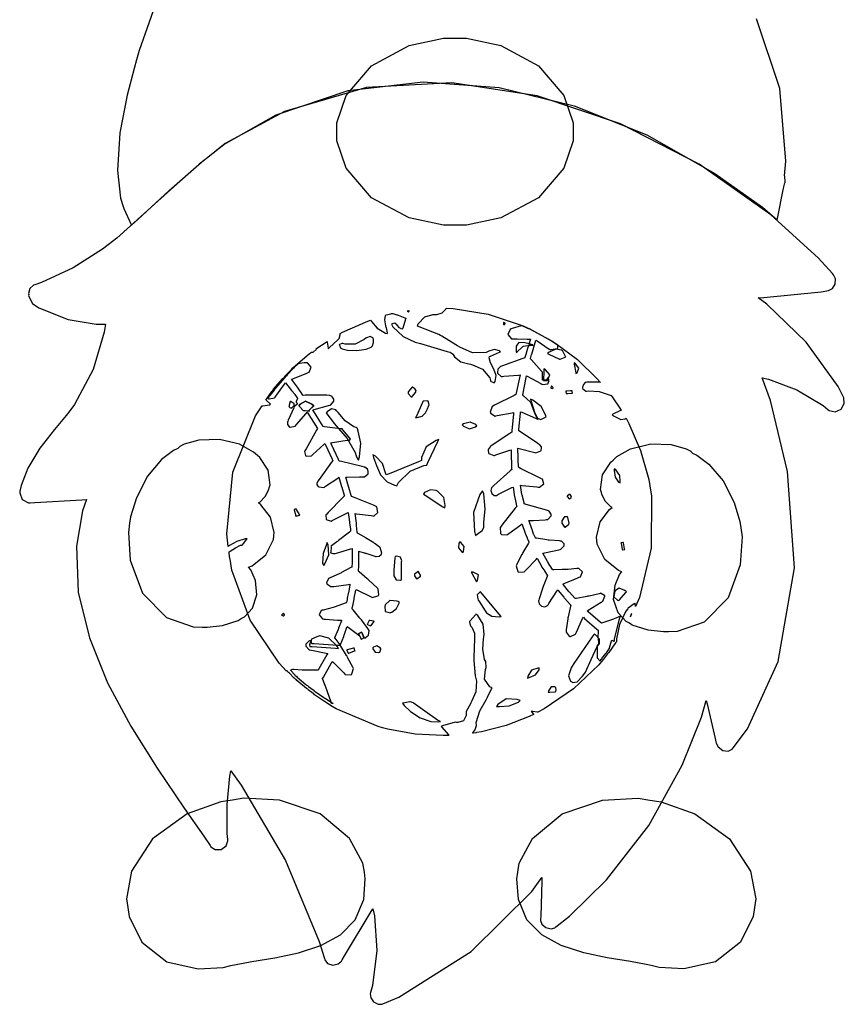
# Model space of a CAD drawing. Extents: x 0.86 to 6.7, y 0.75 to 4.93.
# Tile 1 of 4: x 0.91 to 2.76, y 0.79 to 2.99. Entities that reach past the tile are written whole.
import ezdxf

# ---------------------------------------------------------------- set-up
doc = ezdxf.new("R2010")
doc.units = 0
doc.layers.get('0').update_dxf_attribs({"linetype": 'CONTINUOUS'})

msp = doc.modelspace()

# ---------------------------------------------------------------- linework, layer by layer
at = {"color": 242}
msp.add_lwpolyline([(1.24637, 3.12332), (1.17578, 2.92199), (1.16981, 2.90136), (1.16428, 2.88157), (1.14882, 2.82183), (1.13238, 2.73762), (1.12717, 2.653), (1.13373, 2.59158), (1.13959, 2.57221), (1.1409, 2.56831), (1.15647, 2.53369), (1.15831, 2.53054), (1.15831, 2.53054), (1.17263, 2.54335), (1.24306, 2.60872), (1.31505, 2.67199), (1.33019, 2.68371), (1.36502, 2.71121), (1.48215, 2.77772), (1.6441, 2.83251), (1.81207, 2.85178), (1.98215, 2.83914), (2.15039, 2.79833), (2.31293, 2.73292), (2.46582, 2.64665), (2.5721, 2.57107), (2.60519, 2.54308), (2.60672, 2.5491), (2.61871, 2.60975), (2.61979, 2.616), (2.62001, 2.61681), (2.62267, 2.62565), (2.62294, 2.62642), (2.62343, 2.62771), (2.62235, 2.63992), (2.62185, 2.64094), (2.62494, 2.67378), (2.61079, 2.83669), (2.55854, 2.99283)], dxfattribs=at)
at = {"color": 11}
for points in [[(2.14789, 2.7399), (2.14789, 2.71957), (2.12706, 2.65847), (2.07036, 2.5919), (1.98628, 2.54704), (1.90907, 2.53054), (1.88336, 2.53054), (1.85758, 2.53054), (1.78033, 2.54704), (1.69624, 2.5919), (1.63954, 2.65847), (1.61876, 2.71957), (1.61876, 2.7399), (1.61876, 2.76031), (1.63954, 2.82146), (1.69624, 2.88803), (1.78033, 2.93289), (1.85758, 2.94933), (1.88336, 2.94933), (1.90907, 2.94933), (1.98628, 2.93289), (2.07036, 2.88803), (2.12706, 2.82146), (2.14789, 2.76031), (2.14789, 2.7399)], [(1.26666, 2.03472), (1.26611, 2.0345), (1.26248, 2.03054), (1.26248, 2.03054), (1.25255, 2.0261), (1.22575, 2.00597), (1.19385, 1.96821), (1.16916, 1.91971), (1.15641, 1.87733), (1.15419, 1.86285), (1.15131, 1.84267), (1.15554, 1.78028), (1.18305, 1.70611), (1.23676, 1.65224), (1.2966, 1.63092), (1.31668, 1.63053), (1.32796, 1.63053), (1.36198, 1.63406), (1.39768, 1.6454), (1.40419, 1.64931), (1.4114, 1.65343), (1.42914, 1.67279), (1.43946, 1.70285), (1.43619, 1.73503), (1.42583, 1.7584), (1.42085, 1.76492), (1.42839, 1.76779), (1.4591, 1.79243), (1.47629, 1.82693), (1.47711, 1.83475), (1.47786, 1.84229), (1.46963, 1.87679), (1.4484, 1.90457), (1.44271, 1.90869), (1.44581, 1.91054), (1.45817, 1.92301), (1.46588, 1.93864), (1.46669, 1.942), (1.46875, 1.94879), (1.46457, 1.98199), (1.44586, 2.01053), (1.44065, 2.01492), (1.43181, 2.02262), (1.40022, 2.03988), (1.3552, 2.051), (1.30935, 2.0491), (1.27653, 2.03982), (1.26666, 2.03472)], [(2.41146, 2.02431), (2.41194, 2.02408), (2.41564, 2.02013), (2.41564, 2.02013), (2.42551, 2.01568), (2.45231, 1.99556), (2.48421, 1.95779), (2.5089, 1.90929), (2.52171, 1.86692), (2.52399, 1.85243), (2.52681, 1.83225), (2.52257, 1.76986), (2.49501, 1.69569), (2.44129, 1.64182), (2.38146, 1.6205), (2.36143, 1.62011), (2.3501, 1.62011), (2.31614, 1.62364), (2.28049, 1.63499), (2.27399, 1.63889), (2.26671, 1.64307), (2.24892, 1.66238), (2.23867, 1.69243), (2.24186, 1.72461), (2.25222, 1.74799), (2.25726, 1.7545), (2.24972, 1.75737), (2.21897, 1.78201), (2.20182, 1.81651), (2.20107, 1.82433), (2.20025, 1.83188), (2.20844, 1.86637), (2.22965, 1.89415), (2.2354, 1.89828), (2.23226, 1.90013), (2.21989, 1.9126), (2.21224, 1.92822), (2.21149, 1.93158), (2.20936, 1.93838), (2.21354, 1.97157), (2.23232, 2.00011), (2.23753, 2.0045), (2.24599, 2.01226), (2.27686, 2.02957), (2.32172, 2.04096), (2.368, 2.03911), (2.40136, 2.02957), (2.41146, 2.02431)]]:
    msp.add_lwpolyline(points, close=True, dxfattribs=at)
at = {"color": 254}
msp.add_lwpolyline([(2.75315, 2.14725), (2.74164, 2.16911), (2.67031, 2.26861), (2.58225, 2.35351), (2.5625, 2.36806), (2.57525, 2.3686), (2.70389, 2.38163), (2.71669, 2.38368), (2.71983, 2.38422), (2.72885, 2.389), (2.7354, 2.39871), (2.73568, 2.41054), (2.73133, 2.41986), (2.72917, 2.42219), (2.69715, 2.45747), (2.59065, 2.55371), (2.43039, 2.66743), (2.25412, 2.75803), (2.06743, 2.82042), (1.87592, 2.84928), (1.68528, 2.83942), (1.50114, 2.78564), (1.36816, 2.71338), (1.32916, 2.68261), (1.30962, 2.66754), (1.21728, 2.58475), (1.12549, 2.50196), (1.10623, 2.48682), (1.0937, 2.47721), (1.02783, 2.435), (0.95676, 2.40218), (0.94168, 2.39725), (0.9388, 2.39649), (0.93018, 2.38867), (0.92784, 2.37771), (0.92811, 2.37532), (0.92784, 2.37326), (0.93641, 2.35476), (0.93853, 2.35346), (0.95074, 2.34592), (1.01611, 2.31976), (1.07899, 2.30871), (1.09999, 2.30871), (1.09738, 2.29129), (1.07237, 2.20714), (1.03071, 2.12924), (1.0198, 2.1149), (1.01161, 2.10422), (0.98595, 2.07303), (0.95307, 2.03108), (0.92573, 1.98606), (0.91086, 1.94792), (0.90831, 1.93474), (0.90777, 1.93138), (0.91352, 1.91629), (0.92757, 1.90847), (0.93126, 1.90869), (0.94189, 1.90924), (1.04688, 1.91521), (1.05729, 1.91596), (1.04856, 1.89111), (1.03537, 1.81201), (1.03917, 1.7085), (1.06391, 1.60612), (1.10476, 1.50586), (1.15701, 1.40836), (1.21587, 1.31451), (1.27658, 1.22515), (1.3201, 1.16216), (1.33436, 1.14095), (1.3361, 1.13807), (1.34581, 1.13211), (1.35959, 1.13254), (1.37066, 1.14057), (1.3744, 1.15126), (1.37397, 1.15451), (1.37288, 1.16781), (1.3725, 1.2328), (1.37885, 1.29622), (1.38124, 1.3087), (1.4044, 1.27669), (1.5031, 1.10726), (1.57889, 0.92589), (1.5906, 0.88786), (1.59136, 0.88487), (1.59776, 0.87684), (1.60921, 0.87305), (1.62121, 0.87587), (1.62879, 0.88211), (1.63021, 0.88471), (1.6359, 0.89437), (1.69319, 0.98996), (1.69894, 0.9993), (1.70258, 0.98394), (1.70844, 0.90598), (1.69814, 0.82742), (1.69374, 0.81179), (1.69303, 0.80919), (1.69428, 0.80029), (1.70074, 0.79074), (1.71072, 0.78543), (1.71951, 0.78564), (1.7219, 0.78678), (1.75754, 0.80165), (1.91954, 0.90338), (2.05544, 1.03787), (2.07813, 1.06912), (2.07785, 1.06131), (2.07525, 0.98318), (2.07497, 0.97537), (2.07482, 0.97282), (2.07813, 0.96474), (2.08708, 0.95725), (2.09858, 0.9547), (2.10726, 0.95698), (2.10938, 0.95866), (2.1396, 0.98269), (2.22254, 1.06445), (2.31743, 1.1862), (2.39236, 1.32096), (2.43539, 1.42893), (2.44586, 1.46599), (2.44819, 1.45817), (2.46615, 1.38108), (2.46772, 1.37326), (2.46826, 1.37028), (2.47325, 1.36182), (2.48346, 1.354), (2.49539, 1.35248), (2.50439, 1.35726), (2.50624, 1.3597), (2.53863, 1.40267), (2.60715, 1.55317), (2.6441, 1.7634), (2.62853, 1.97911), (2.59028, 2.13803), (2.57189, 2.18892), (2.58539, 2.18604), (2.64958, 2.16211), (2.70806, 2.12668), (2.71875, 2.11806), (2.72194, 2.11561), (2.73492, 2.11253), (2.74843, 2.11822), (2.75564, 2.13112), (2.75489, 2.14382), (2.75315, 2.14725)], close=True, dxfattribs=at)
at = {"color": 7}
for points in [[(2.04585, 2.30035), (2.05051, 2.29829), (2.09451, 2.27485), (2.09896, 2.27225), (2.10938, 2.266), (2.15767, 2.22971), (2.20128, 2.18761), (2.20936, 2.1785), (2.20676, 2.17931), (2.17865, 2.17876), (2.17606, 2.1785), (2.17481, 2.1785), (2.17117, 2.17421), (2.16872, 2.16803), (2.16872, 2.16596), (2.16872, 2.16499), (2.17264, 2.16194), (2.17671, 2.15869), (2.17811, 2.15869), (2.18306, 2.16), (2.20649, 2.15793), (2.22889, 2.15061), (2.23335, 2.14931), (2.2354, 2.14649), (2.25439, 2.11888), (2.25624, 2.116), (2.25439, 2.11572), (2.23693, 2.10715), (2.2354, 2.10558), (2.23981, 2.10297), (2.25493, 2.09571), (2.26481, 2.09674), (2.26665, 2.09825), (2.27289, 2.08681), (2.29904, 2.02626), (2.31743, 1.96104), (2.31976, 1.94721), (2.32394, 1.92356), (2.32314, 1.80713), (2.29633, 1.697), (2.28749, 1.67637), (2.28749, 1.67822), (2.28668, 1.68321), (2.28646, 1.68371), (2.28489, 1.6824), (2.2716, 1.67247), (2.27083, 1.67117), (2.26639, 1.66575), (2.25151, 1.63618), (2.24501, 1.604), (2.24479, 1.59722), (2.24322, 1.59517), (2.2276, 1.57329), (2.22601, 1.57118), (2.22521, 1.57015), (2.21636, 1.55871), (2.2156, 1.55761), (2.20546, 1.54568), (2.14844, 1.49175), (2.08306, 1.44726), (2.06874, 1.43994), (2.06765, 1.44021), (2.05751, 1.44097), (2.05414, 1.44097), (2.05464, 1.44049), (2.05908, 1.43528), (2.05935, 1.43474), (2.04943, 1.43007), (1.99767, 1.4101), (1.94271, 1.39594), (1.93126, 1.3941), (1.93044, 1.39388), (1.92475, 1.39307), (1.9229, 1.39307), (1.92312, 1.39388), (1.92757, 1.39985), (1.92811, 1.40033), (1.9286, 1.40115), (1.93147, 1.41), (1.93126, 1.41075), (1.93072, 1.41678), (1.93892, 1.44308), (1.95285, 1.46729), (1.95518, 1.47222), (1.95594, 1.47379), (1.96539, 1.49203), (1.96669, 1.49408), (1.96149, 1.49669), (1.94971, 1.51389), (1.95156, 1.53526), (1.95313, 1.53993), (1.95335, 1.54101), (1.95258, 1.55246), (1.9521, 1.5535), (1.94971, 1.55794), (1.94569, 1.58111), (1.94737, 1.60428), (1.94792, 1.60867), (1.94868, 1.61415), (1.94646, 1.63732), (1.93435, 1.65636), (1.93024, 1.65972), (1.92893, 1.65821), (1.91694, 1.64464), (1.91564, 1.64307), (1.91564, 1.64307), (1.91564, 1.64204), (1.91564, 1.64204), (1.91585, 1.64128), (1.91792, 1.63319), (1.91872, 1.63265), (1.92106, 1.63004), (1.92681, 1.61654), (1.92731, 1.60092), (1.92708, 1.59722), (1.92654, 1.5905), (1.92512, 1.55533), (1.92839, 1.52121), (1.93024, 1.51492), (1.93175, 1.50922), (1.9299, 1.48551), (1.92079, 1.46496), (1.91872, 1.46078), (1.91769, 1.45871), (1.90831, 1.44151), (1.90831, 1.43576), (1.90804, 1.43212), (1.90207, 1.42014), (1.88981, 1.4165), (1.88644, 1.41699), (1.88357, 1.41726), (1.85547, 1.4095), (1.85211, 1.40767), (1.85362, 1.40588), (1.86849, 1.38943), (1.86979, 1.38786), (1.85699, 1.38737), (1.79372, 1.39074), (1.73253, 1.40142), (1.72081, 1.40451), (1.71089, 1.40739), (1.61719, 1.44721), (1.60835, 1.45242), (1.60678, 1.45324), (1.59218, 1.46283), (1.5906, 1.46386), (1.58849, 1.46517), (1.56847, 1.479), (1.56668, 1.48058), (1.56538, 1.48139), (1.55414, 1.49024), (1.55311, 1.491), (1.55072, 1.49283), (1.52914, 1.51107), (1.52707, 1.51286), (1.52681, 1.51313), (1.52339, 1.51574), (1.52289, 1.51594), (1.52235, 1.51704), (1.51221, 1.52718), (1.51042, 1.52849), (1.51014, 1.52875), (1.50646, 1.53239), (1.50624, 1.53267), (1.50624, 1.53369), (1.50624, 1.53369), (1.50543, 1.53267), (1.50521, 1.53267), (1.48931, 1.54932), (1.42458, 1.64594), (1.3833, 1.75819), (1.37918, 1.78267), (1.37891, 1.78396), (1.37706, 1.79551), (1.37706, 1.79932), (1.37967, 1.80063), (1.39111, 1.80817), (1.40261, 1.81364), (1.40522, 1.81392), (1.40647, 1.81392), (1.41026, 1.81847), (1.41612, 1.82667), (1.41769, 1.82844), (1.41325, 1.82796), (1.39437, 1.822), (1.37809, 1.81287), (1.375, 1.81076), (1.37185, 1.83942), (1.38569, 1.9776), (1.43593, 2.10379), (1.45107, 2.12642), (1.45236, 2.12592), (1.46793, 2.12847), (1.46978, 2.1295), (1.46869, 2.13081), (1.46012, 2.13867), (1.45936, 2.13889), (1.46067, 2.14074), (1.47287, 2.15793), (1.47396, 2.15972), (1.47601, 2.16233), (1.49658, 2.18658), (1.49897, 2.18892), (1.49972, 2.18892), (1.50179, 2.18972), (1.50206, 2.18994), (1.50206, 2.19049), (1.50125, 2.192), (1.50103, 2.192), (1.50233, 2.19331), (1.51535, 2.20632), (1.51665, 2.20763), (1.52001, 2.21104), (1.55757, 2.24311), (1.56147, 2.24621), (1.56222, 2.24621), (1.56396, 2.24621), (1.56456, 2.24621), (1.56532, 2.24647), (1.5721, 2.25196), (1.57292, 2.25244), (1.57292, 2.25244), (1.5721, 2.25347), (1.57189, 2.25347), (1.57394, 2.25504), (1.59478, 2.26882), (1.5969, 2.27013), (1.59711, 2.26882), (1.59868, 2.25504), (1.59896, 2.25347), (1.60129, 2.25586), (1.62164, 2.27431), (1.62294, 2.27636), (1.62343, 2.27718), (1.62603, 2.28521), (1.62603, 2.28788), (1.63146, 2.29075), (1.68799, 2.31597), (1.69374, 2.31803), (1.69581, 2.31467), (1.7091, 2.29986), (1.7276, 2.28917), (1.73232, 2.28788), (1.73204, 2.28944), (1.72965, 2.30063), (1.72917, 2.30138), (1.72808, 2.30507), (1.72586, 2.31901), (1.72732, 2.32824), (1.72814, 2.32954), (1.72917, 2.32981), (1.73953, 2.33242), (1.74061, 2.33263), (1.74397, 2.33263), (1.75288, 2.33008), (1.75418, 2.32954), (1.75569, 2.32904), (1.77106, 2.32303), (1.77289, 2.32221), (1.77208, 2.31988), (1.76611, 2.30012), (1.76563, 2.29829), (1.76406, 2.29801), (1.75879, 2.30051), (1.7539, 2.30664), (1.74858, 2.31119), (1.74214, 2.3099), (1.74061, 2.30871), (1.74397, 2.30322), (1.76676, 2.28162), (1.79428, 2.26833), (1.80003, 2.26704), (1.80599, 2.26574), (1.86583, 2.24804), (1.87185, 2.24621), (1.87261, 2.24593), (1.87993, 2.24072), (1.88021, 2.2399), (1.88226, 2.236), (1.8966, 2.22483), (1.91401, 2.21989), (1.91769, 2.21907), (1.92236, 2.21778), (1.94515, 2.20828), (1.96121, 2.18892), (1.96251, 2.18261), (1.96251, 2.18132), (1.96978, 2.17822), (1.97081, 2.1774), (1.9731, 2.18078), (1.97564, 2.1939), (1.97032, 2.20833), (1.96263, 2.22217), (1.95969, 2.2334), (1.96039, 2.23682), (1.96246, 2.23762), (1.98301, 2.24621), (1.9854, 2.24724), (1.98286, 2.24957), (1.97157, 2.2525), (1.96143, 2.24908), (1.95936, 2.24826), (1.95285, 2.24517), (1.92236, 2.24479), (1.89399, 2.25738), (1.88857, 2.26074), (1.88542, 2.26258), (1.85411, 2.28217), (1.85101, 2.28369), (1.84685, 2.28581), (1.80311, 2.303), (1.79893, 2.30453), (1.80051, 2.31), (1.81532, 2.32579), (1.8335, 2.33057), (1.83957, 2.33057), (1.84267, 2.33083), (1.85465, 2.33475), (1.86247, 2.34283), (1.86356, 2.34517), (1.87939, 2.3444), (1.95742, 2.33137), (2.03174, 2.30686), (2.04585, 2.30035)], [(1.77604, 2.33783), (1.77681, 2.33783), (1.7786, 2.33681), (1.77919, 2.33681), (1.77919, 2.33681), (1.78022, 2.33838), (1.78022, 2.33886), (1.77968, 2.33865), (1.77692, 2.33783), (1.77604, 2.33783)], [(1.99164, 2.31282), (1.99164, 2.31282), (1.99164, 2.30871), (1.99164, 2.30871), (1.99164, 2.30843), (1.99376, 2.30761), (1.99376, 2.30761), (1.99397, 2.30789), (1.99556, 2.31054), (1.99582, 2.31076), (1.99556, 2.31131), (1.99262, 2.31282), (1.99164, 2.31282)], [(1.69792, 2.25971), (1.69868, 2.26053), (1.7009, 2.26768), (1.70047, 2.27533), (1.69997, 2.27636), (1.69922, 2.27815), (1.69282, 2.28162), (1.68485, 2.27875), (1.68332, 2.27746), (1.67942, 2.27436), (1.65935, 2.26432), (1.63721, 2.26417), (1.63226, 2.26594), (1.63172, 2.26622), (1.62472, 2.26313), (1.62397, 2.26286), (1.62446, 2.26183), (1.62679, 2.25581), (1.62706, 2.25553), (1.63026, 2.25358), (1.64219, 2.25108), (1.66325, 2.25022), (1.68392, 2.2531), (1.69532, 2.25717), (1.69792, 2.25971)], [(2.02083, 2.24511), (2.02214, 2.24642), (2.03413, 2.25819), (2.03543, 2.25868), (2.03694, 2.2595), (2.05544, 2.26264), (2.05729, 2.26286), (2.05231, 2.26443), (2.03706, 2.26801), (2.02539, 2.26731), (2.02051, 2.25993), (2.02035, 2.24881), (2.02083, 2.24511)], [(2.0906, 2.24306), (2.09347, 2.24175), (2.11561, 2.23113), (2.11774, 2.23058), (2.11876, 2.23031), (2.12993, 2.23529), (2.13124, 2.23579), (2.13069, 2.23682), (2.125, 2.24854), (2.12397, 2.24929), (2.12158, 2.25088), (2.10883, 2.25319), (2.09397, 2.24621), (2.0906, 2.24306)], [(2.08231, 2.20865), (2.08231, 2.20215), (2.08149, 2.18446), (2.08128, 2.18261), (2.08333, 2.18261), (2.088, 2.18261), (2.08957, 2.18261), (2.09164, 2.18474), (2.09571, 2.19532), (2.08626, 2.2066), (2.08231, 2.20865)], [(2.15001, 2.22222), (2.1505, 2.21963), (2.15392, 2.19982), (2.15419, 2.19824), (2.15668, 2.20025), (2.16103, 2.21024), (2.15332, 2.22021), (2.15001, 2.22222)], [(1.78646, 2.14513), (1.78749, 2.14671), (1.79585, 2.15647), (1.79585, 2.15972), (1.79606, 2.16026), (1.79318, 2.1639), (1.78825, 2.16758), (1.78749, 2.16808), (1.78668, 2.16704), (1.7786, 2.15767), (1.7781, 2.15657), (1.7781, 2.15375), (1.78537, 2.14643), (1.78646, 2.14513)], [(2.09999, 2.17014), (2.09972, 2.16992), (2.09814, 2.16624), (2.09793, 2.16596), (2.09793, 2.16596), (2.10211, 2.16493), (2.10211, 2.16493), (2.10232, 2.16493), (2.10314, 2.16699), (2.10314, 2.16699), (2.10286, 2.16726), (2.10021, 2.16992), (2.09999, 2.17014)], [(2.05208, 2.14094), (2.05431, 2.13374), (2.06142, 2.11208), (2.06819, 2.09814), (2.07579, 2.09576), (2.08469, 2.09983), (2.08751, 2.1014), (2.08621, 2.10558), (2.07639, 2.12435), (2.05778, 2.13889), (2.05208, 2.14094)], [(2.14583, 2.15972), (2.14214, 2.15972), (2.13396, 2.15869), (2.13124, 2.15869), (2.13124, 2.15739), (2.132, 2.15403), (2.13226, 2.15349), (2.1359, 2.15349), (2.14556, 2.15429), (2.14686, 2.15451), (2.1466, 2.15479), (2.14583, 2.15853), (2.14583, 2.15972)], [(1.51665, 2.12121), (1.51742, 2.12147), (1.52289, 2.12674), (1.52289, 2.12847), (1.52289, 2.13058), (1.51563, 2.13579), (1.5146, 2.13683), (1.51406, 2.13553), (1.51144, 2.12788), (1.51144, 2.12532), (1.51118, 2.12489), (1.51324, 2.12213), (1.51639, 2.12093), (1.51665, 2.12121)], [(1.55524, 2.1149), (1.55572, 2.1149), (1.55686, 2.1149), (1.55729, 2.1149), (1.55729, 2.1149), (1.55544, 2.11518), (1.55524, 2.1149), (1.55626, 2.116), (1.56586, 2.12565), (1.56668, 2.12642), (1.56244, 2.12944), (1.54839, 2.13656), (1.53657, 2.12944), (1.53331, 2.12642), (1.53549, 2.12354), (1.54308, 2.11561), (1.55219, 2.11469), (1.55524, 2.1149)], [(1.66146, 2.07742), (1.65625, 2.07872), (1.63683, 2.09267), (1.6211, 2.11128), (1.61774, 2.1149), (1.61589, 2.11675), (1.60661, 2.11942), (1.59685, 2.11257), (1.59478, 2.10969), (1.59608, 2.10792), (1.61094, 2.08865), (1.61253, 2.08681), (1.61719, 2.08111), (1.64128, 2.05311), (1.65961, 2.02149), (1.66146, 2.01389), (1.66168, 2.01313), (1.66612, 2.00532), (1.66667, 2.0045), (1.66949, 2.01156), (1.67225, 2.04221), (1.66612, 2.06913), (1.66461, 2.07433), (1.66461, 2.07514), (1.66222, 2.07742), (1.66146, 2.07742)], [(1.82497, 2.12744), (1.82525, 2.12799), (1.8234, 2.13656), (1.82292, 2.13683), (1.82183, 2.1371), (1.81168, 2.13629), (1.81147, 2.13574), (1.81017, 2.1334), (1.7966, 2.10319), (1.79482, 2.09928), (1.79844, 2.09961), (1.80931, 2.10314), (1.81728, 2.11029), (1.82156, 2.11897), (1.82394, 2.12543), (1.82497, 2.12744)], [(1.89899, 2.08365), (1.90207, 2.08057), (1.91601, 2.07443), (1.92942, 2.07926), (1.93229, 2.0816), (1.92969, 2.08399), (1.91715, 2.08968), (1.90261, 2.08604), (1.89899, 2.08365)], [(1.8469, 2.05035), (1.84115, 2.04829), (1.81858, 2.03396), (1.80806, 2.01025), (1.80832, 2.00347), (1.80154, 2.00065), (1.73568, 1.97379), (1.72917, 1.97119), (1.7276, 1.97564), (1.72071, 1.99675), (1.70492, 2.01361), (1.69894, 2.01594), (1.70096, 2.01004), (1.70708, 1.99208), (1.71664, 1.97146), (1.7309, 1.95594), (1.74735, 1.94819), (1.75315, 1.94721), (1.75678, 1.95454), (1.78256, 1.97954), (1.81353, 1.99203), (1.81976, 1.99306), (1.82237, 1.99881), (1.84478, 2.04622), (1.8469, 2.05035)], [(2.23958, 1.98469), (2.24007, 1.98107), (2.24203, 1.96642), (2.24972, 1.95529), (2.25315, 1.95344), (2.25336, 1.9566), (2.25261, 1.97032), (2.24349, 1.98236), (2.23958, 1.98469)], [(1.8604, 1.89725), (1.86143, 1.90246), (1.85792, 1.92106), (1.84657, 1.93294), (1.84375, 1.93474), (1.84136, 1.93604), (1.8285, 1.93826), (1.81511, 1.93164), (1.8125, 1.9285), (1.8164, 1.92589), (1.85596, 1.90013), (1.8604, 1.89725)], [(1.94476, 1.93576), (1.93875, 1.92774), (1.92486, 1.88738), (1.92703, 1.84489), (1.92914, 1.83578), (1.933, 1.83843), (1.94439, 1.84685), (1.94764, 1.85351), (1.94792, 1.85558), (1.94792, 1.86546), (1.95101, 1.89492), (1.94786, 1.92876), (1.94476, 1.93576)], [(2.14063, 1.9274), (2.13906, 1.9274), (2.13487, 1.92356), (2.13439, 1.92329), (2.13514, 1.92253), (2.13932, 1.91754), (2.1396, 1.91699), (2.14008, 1.91754), (2.14378, 1.92106), (2.14378, 1.92219), (2.1441, 1.92275), (2.1415, 1.9274), (2.14063, 1.9274)], [(1.53543, 1.88163), (1.53461, 1.88265), (1.52783, 1.89382), (1.52707, 1.89513), (1.52707, 1.89513), (1.52289, 1.8941), (1.52289, 1.8941), (1.52317, 1.89279), (1.52681, 1.87978), (1.52707, 1.87847), (1.52756, 1.87875), (1.53461, 1.88135), (1.53543, 1.88163)], [(2.13542, 1.87744), (2.13357, 1.87744), (2.1295, 1.87744), (2.12815, 1.87744), (2.12761, 1.87642), (2.12294, 1.8686), (2.12294, 1.866), (2.12294, 1.8629), (2.12864, 1.85454), (2.12918, 1.85346), (2.12993, 1.85428), (2.13829, 1.86106), (2.13857, 1.86182), (2.13878, 1.8629), (2.1359, 1.87614), (2.13542, 1.87744)], [(1.59581, 1.82015), (1.59526, 1.81549), (1.58762, 1.79492), (1.58669, 1.77328), (1.58957, 1.76807), (1.59164, 1.77225), (1.60047, 1.79215), (1.5989, 1.81472), (1.59581, 1.82015)], [(1.89378, 1.82118), (1.89187, 1.81862), (1.89074, 1.80767), (1.89865, 1.79904), (1.90104, 1.79719), (1.90256, 1.80007), (1.90365, 1.81119), (1.89638, 1.81967), (1.89378, 1.82118)], [(2.26042, 1.82015), (2.25911, 1.82015), (2.25618, 1.81913), (2.25521, 1.81913), (2.25543, 1.81782), (2.25808, 1.80479), (2.25836, 1.8035), (2.25965, 1.8035), (2.26258, 1.80453), (2.26357, 1.80453), (2.26329, 1.80583), (2.26064, 1.81885), (2.26042, 1.82015)], [(1.74897, 1.7889), (1.74869, 1.78554), (1.74582, 1.7576), (1.74582, 1.74826), (1.74604, 1.74522), (1.75114, 1.73633), (1.76096, 1.73579), (1.76357, 1.73682), (1.76357, 1.74675), (1.76357, 1.76899), (1.76357, 1.77636), (1.76378, 1.77875), (1.76129, 1.78694), (1.75185, 1.78939), (1.74897, 1.7889)], [(1.80626, 1.74511), (1.80647, 1.74539), (1.80154, 1.75424), (1.80106, 1.75553), (1.79997, 1.7545), (1.79269, 1.74908), (1.79269, 1.74724), (1.79269, 1.7449), (1.7966, 1.73867), (1.79688, 1.73785), (1.79764, 1.73867), (1.80572, 1.74462), (1.80626, 1.74511)], [(1.93126, 1.73161), (1.93343, 1.73481), (1.93604, 1.74724), (1.92393, 1.75325), (1.91982, 1.75347), (1.92111, 1.75114), (1.93044, 1.73318), (1.93126, 1.73161)], [(1.94065, 1.70975), (1.93853, 1.70899), (1.93294, 1.70275), (1.93414, 1.69336), (1.93544, 1.69097), (1.93674, 1.68892), (1.95053, 1.66704), (1.9521, 1.66493), (1.95389, 1.6626), (1.9661, 1.65468), (1.98253, 1.65349), (1.98643, 1.65451), (1.98226, 1.65924), (1.94428, 1.70508), (1.94065, 1.70975)], [(2.24164, 1.70975), (2.24083, 1.70796), (2.23953, 1.69829), (2.24707, 1.69065), (2.25, 1.68994), (2.25151, 1.69151), (2.26611, 1.70796), (2.26768, 1.70975), (2.26406, 1.71235), (2.25076, 1.71756), (2.24262, 1.71224), (2.24164, 1.70975)], [(1.75836, 1.68679), (1.7539, 1.68864), (1.73708, 1.68983), (1.72706, 1.68007), (1.72601, 1.67637), (1.72575, 1.67562), (1.72657, 1.6665), (1.72711, 1.66596), (1.72786, 1.66547), (1.73774, 1.6626), (1.73856, 1.66287), (1.74137, 1.6639), (1.75196, 1.6721), (1.75782, 1.68397), (1.75836, 1.68679)], [(1.50103, 1.65767), (1.50103, 1.65767), (1.49918, 1.66157), (1.49897, 1.66178), (1.49869, 1.66157), (1.49501, 1.65793), (1.49479, 1.65767), (1.49501, 1.65739), (1.49794, 1.65554), (1.49897, 1.65554), (1.49897, 1.65554), (1.50103, 1.65717), (1.50103, 1.65767)], [(2.27604, 1.65349), (2.27626, 1.65403), (2.27892, 1.66026), (2.27919, 1.66075), (2.27892, 1.66026), (2.27626, 1.65429), (2.27604, 1.65349)], [(1.69168, 1.64512), (1.69114, 1.64492), (1.68696, 1.63737), (1.68647, 1.63683), (1.68722, 1.63656), (1.69422, 1.63346), (1.69476, 1.63368), (1.69553, 1.63396), (1.70128, 1.64204), (1.7021, 1.64307), (1.70101, 1.64333), (1.69217, 1.6454), (1.69168, 1.64512)], [(1.57607, 1.60969), (1.57346, 1.60894), (1.56168, 1.60335), (1.5574, 1.5905), (1.55832, 1.58681), (1.56326, 1.58658), (1.61561, 1.58317), (1.62185, 1.58262), (1.61871, 1.58811), (1.60047, 1.60596), (1.58018, 1.61079), (1.57607, 1.60969)], [(1.67393, 1.61908), (1.67339, 1.61887), (1.66769, 1.616), (1.66769, 1.616), (1.66792, 1.61469), (1.67236, 1.60454), (1.6729, 1.60346), (1.67339, 1.60374), (1.6786, 1.60639), (1.67914, 1.60661), (1.6786, 1.60742), (1.67421, 1.61806), (1.67393, 1.61908)], [(2.19476, 1.6149), (2.1906, 1.60867), (2.14974, 1.5491), (2.14583, 1.54308), (2.14324, 1.5389), (2.13786, 1.52149), (2.14242, 1.50922), (2.14481, 1.50765), (2.14686, 1.50635), (2.15674, 1.50782), (2.16872, 1.52018), (2.17188, 1.52431), (2.17578, 1.52951), (2.18864, 1.55817), (2.2021, 1.58681), (2.20628, 1.59201), (2.20731, 1.59358), (2.20676, 1.60346), (2.19786, 1.61339), (2.19476, 1.6149)], [(1.69894, 1.58365), (1.69943, 1.5816), (1.704, 1.57433), (1.71235, 1.57335), (1.71457, 1.57433), (1.71479, 1.5746), (1.7169, 1.58111), (1.71669, 1.5816), (1.71544, 1.58382), (1.70817, 1.58854), (1.70047, 1.58524), (1.69894, 1.58365)], [(1.6594, 1.57742), (1.65913, 1.57796), (1.6575, 1.58317), (1.65728, 1.58365), (1.65597, 1.58344), (1.64193, 1.57981), (1.64063, 1.57954), (1.64085, 1.57904), (1.6435, 1.572), (1.64378, 1.57118), (1.64507, 1.57172), (1.6581, 1.57693), (1.6594, 1.57742)], [(2.04585, 1.51594), (2.04921, 1.51725), (2.06353, 1.52317), (2.07161, 1.53489), (2.07189, 1.5389), (2.06874, 1.53842), (2.0549, 1.53369), (2.04633, 1.52061), (2.04585, 1.51594)], [(2.09169, 1.48469), (2.09608, 1.48469), (2.10807, 1.48551), (2.10938, 1.48579), (2.10949, 1.48579), (2.10997, 1.49007), (2.10883, 1.4949), (2.10835, 1.49511), (2.10656, 1.49647), (2.09842, 1.49658), (2.09272, 1.48757), (2.09169, 1.48469)], [(1.76563, 1.45975), (1.76926, 1.45469), (1.78321, 1.44157), (1.80556, 1.42736), (1.82932, 1.41922), (1.84586, 1.41792), (1.85101, 1.41911), (1.84369, 1.42199), (1.8156, 1.44217), (1.78956, 1.46078), (1.78331, 1.46283), (1.78228, 1.46311), (1.76742, 1.46001), (1.76563, 1.45975)], [(1.97601, 1.45242), (1.98313, 1.45242), (2.00456, 1.45415), (2.02528, 1.46262), (2.02919, 1.46599), (2.02289, 1.4681), (1.99826, 1.4694), (1.97939, 1.45714), (1.97601, 1.45242)]]:
    msp.add_lwpolyline(points, close=True, dxfattribs=at)
at = {"color": 242}
for points in [[(2.04585, 2.30035), (2.04476, 2.30089), (2.03435, 2.30533), (2.03331, 2.30556), (2.03119, 2.30507), (2.01118, 2.2991), (2.00939, 2.29829), (2.00672, 2.29736), (2.00196, 2.28581), (2.00982, 2.27636), (2.01247, 2.27636), (2.02235, 2.27636), (2.04465, 2.27533), (2.05208, 2.27533), (2.04893, 2.26389), (2.04943, 2.26367), (2.0561, 2.26183), (2.05832, 2.26183), (2.05751, 2.26156), (2.05029, 2.26074), (2.0479, 2.26074), (2.04585, 2.2545), (2.04269, 2.24408), (2.04243, 2.24333), (2.03982, 2.23449), (2.03961, 2.23367), (2.03489, 2.23215), (1.98981, 2.21571), (1.9854, 2.21386), (1.9846, 2.21365), (1.97939, 2.20844), (1.97917, 2.20763), (1.97889, 2.20688), (1.97814, 2.20199), (1.97814, 2.20036), (1.97835, 2.19906), (1.98676, 2.192), (1.98958, 2.192), (1.99294, 2.19228), (2.02576, 2.19493), (2.02919, 2.19515), (2.01981, 2.15136), (2.01563, 2.14931), (1.97211, 2.12771), (1.96772, 2.12532), (1.96642, 2.12457), (1.96197, 2.11208), (1.96251, 2.11079), (1.963, 2.10949), (1.97342, 2.10325), (1.97499, 2.10346), (1.97808, 2.10428), (2.01118, 2.11029), (2.0146, 2.11079), (2.01406, 2.10715), (2.01064, 2.07069), (2.01042, 2.067), (2.00624, 2.0644), (1.96642, 2.0376), (1.96251, 2.03472), (1.96197, 2.03424), (1.95751, 2.02826), (1.95731, 2.02746), (1.95731, 2.02567), (1.95806, 2.02067), (1.95833, 2.02013), (1.95882, 2.0191), (1.97032, 2.01443), (1.9719, 2.01492), (1.97499, 2.016), (2.00624, 2.02669), (2.00939, 2.02746), (2.00939, 2.00553), (2.0096, 2.00375), (2.01014, 1.98551), (2.01042, 1.98367), (2.00672, 1.98058), (1.97032, 1.94754), (1.96669, 1.94413), (1.96539, 1.94271), (1.9636, 1.93653), (1.96571, 1.92942), (1.97119, 1.92524), (1.97678, 1.92551), (1.97814, 1.92638), (1.98096, 1.92796), (2.01069, 1.94282), (2.01357, 1.94413), (2.01665, 1.92219), (2.01714, 1.92042), (2.02132, 1.90218), (2.02186, 1.90033), (2.01844, 1.89671), (1.98822, 1.85867), (1.9854, 1.85449), (1.9846, 1.85319), (1.9854, 1.83996), (1.98643, 1.83886), (1.98747, 1.83783), (1.99972, 1.83681), (2.00103, 1.83783), (2.00364, 1.83996), (2.03043, 1.85975), (2.03331, 1.86182), (2.03381, 1.86003), (2.0401, 1.84283), (2.04064, 1.84099), (2.04482, 1.83057), (2.04503, 1.82981), (2.04867, 1.82124), (2.04893, 1.82015), (2.04764, 1.81808), (2.03543, 1.79753), (2.0344, 1.79514), (2.03331, 1.79308), (2.02186, 1.77121), (2.02083, 1.7691), (2.02029, 1.76758), (2.02393, 1.75532), (2.02501, 1.7545), (2.02604, 1.75375), (2.03851, 1.7545), (2.03961, 1.75553), (2.04194, 1.75792), (2.06532, 1.78213), (2.06771, 1.78472), (2.06847, 1.78321), (2.07731, 1.76676), (2.07813, 1.76492), (2.08436, 1.75553), (2.08485, 1.75478), (2.09006, 1.74701), (2.0906, 1.74621), (2.08979, 1.74387), (2.08094, 1.72146), (2.08018, 1.71907), (2.07937, 1.71674), (2.07161, 1.69336), (2.07086, 1.69097), (2.07036, 1.68907), (2.07172, 1.68261), (2.07731, 1.67719), (2.08485, 1.67606), (2.0906, 1.67904), (2.09169, 1.68056), (2.09347, 1.68343), (2.11171, 1.71104), (2.11356, 1.71386), (2.11458, 1.71235), (2.12685, 1.69775), (2.12815, 1.69618), (2.12918, 1.69467), (2.14139, 1.6811), (2.14268, 1.67953), (2.14214, 1.67719), (2.13693, 1.65375), (2.13644, 1.65136), (2.1359, 1.64876), (2.13254, 1.62463), (2.13226, 1.62224), (2.13226, 1.61914), (2.13932, 1.61025), (2.14063, 1.60969), (2.14193, 1.60921), (2.15338, 1.61442), (2.15419, 1.616), (2.15549, 1.61914), (2.16928, 1.64936), (2.17085, 1.65246), (2.17344, 1.64985), (2.20128, 1.62565), (2.20415, 1.62326), (2.20415, 1.61936), (2.20335, 1.60894), (2.20313, 1.60764), (2.20415, 1.60633), (2.20492, 1.59332), (2.20415, 1.59201), (2.20389, 1.59179), (2.20231, 1.59022), (2.2021, 1.58996), (2.2021, 1.58344), (2.2021, 1.56879), (2.2021, 1.56392), (2.2021, 1.56158), (2.20751, 1.55479), (2.20833, 1.55453), (2.20856, 1.55479), (2.21121, 1.55821), (2.21149, 1.55871), (2.21251, 1.55974), (2.22108, 1.5709), (2.2219, 1.57221), (2.22265, 1.57303), (2.22862, 1.58187), (2.22917, 1.58262), (2.22965, 1.58421), (2.23383, 1.59988), (2.23438, 1.6014), (2.23486, 1.60118), (2.23931, 1.59853), (2.23958, 1.59825), (2.23958, 1.59825), (2.24061, 1.59928), (2.24061, 1.59928), (2.24083, 1.60428), (2.25282, 1.65142), (2.25521, 1.65554), (2.2539, 1.65479), (2.23986, 1.64882), (2.23856, 1.64828), (2.23617, 1.64751), (2.21382, 1.63971), (2.21149, 1.63889), (2.20861, 1.64128), (2.18175, 1.66439), (2.17914, 1.66699), (2.18201, 1.66857), (2.21067, 1.68604), (2.21354, 1.68782), (2.21485, 1.68864), (2.21897, 1.6996), (2.21875, 1.70036), (2.21847, 1.70144), (2.20964, 1.70611), (2.20833, 1.70557), (2.20594, 1.70508), (2.1836, 1.6996), (2.18126, 1.69933), (2.17887, 1.69883), (2.15543, 1.69439), (2.1531, 1.69412), (2.15181, 1.69542), (2.13986, 1.70844), (2.13857, 1.70975), (2.13747, 1.71104), (2.12603, 1.7251), (2.125, 1.7264), (2.1281, 1.72771), (2.15858, 1.7405), (2.16146, 1.74203), (2.16411, 1.74328), (2.16883, 1.75429), (2.16075, 1.76204), (2.15831, 1.76183), (2.15597, 1.76156), (2.13661, 1.75971), (2.13021, 1.75971), (2.12315, 1.75971), (2.10444, 1.75896), (2.10211, 1.75868), (2.10157, 1.7595), (2.09631, 1.76731), (2.09581, 1.76807), (2.0906, 1.77746), (2.08979, 1.77903), (2.08094, 1.79465), (2.08018, 1.79617), (2.08356, 1.79671), (2.11561, 1.80376), (2.11876, 1.80453), (2.12028, 1.80507), (2.12815, 1.8125), (2.12815, 1.81494), (2.12815, 1.81706), (2.12185, 1.82324), (2.11979, 1.82324), (2.1174, 1.82351), (2.09403, 1.82514), (2.09169, 1.82536), (2.08931, 1.82563), (2.06586, 1.82926), (2.06353, 1.82954), (2.06326, 1.83035), (2.05963, 1.83811), (2.05935, 1.83886), (2.05626, 1.84928), (2.05572, 1.85086), (2.04943, 1.86757), (2.04893, 1.86908), (2.05881, 1.86908), (2.08539, 1.87093), (2.08854, 1.87121), (2.09115, 1.87121), (2.09868, 1.8795), (2.09896, 1.88053), (2.09918, 1.88163), (2.09403, 1.89046), (2.09272, 1.89094), (2.08826, 1.89204), (2.04292, 1.90506), (2.03851, 1.90657), (2.03797, 1.90842), (2.03381, 1.92589), (2.03331, 1.9274), (2.03022, 1.94824), (2.03358, 1.94775), (2.06635, 1.94439), (2.06976, 1.94413), (2.07264, 1.9439), (2.08203, 1.95111), (2.07921, 1.96181), (2.0771, 1.96283), (2.07264, 1.96468), (2.03017, 1.98551), (2.02604, 1.98785), (2.02576, 1.98969), (2.02501, 2.00472), (2.02501, 2.00971), (2.02399, 2.03157), (2.02707, 2.03054), (2.05935, 2.02197), (2.0625, 2.02115), (2.06401, 2.02094), (2.07553, 2.02561), (2.07607, 2.02636), (2.07628, 2.02692), (2.0771, 2.03125), (2.0771, 2.03267), (2.0771, 2.03424), (2.0734, 2.03842), (2.07292, 2.0389), (2.06901, 2.0415), (2.02994, 2.06754), (2.02604, 2.07015), (2.02653, 2.07383), (2.02968, 2.10949), (2.03022, 2.11285), (2.03304, 2.11154), (2.06353, 2.09853), (2.06668, 2.09722), (2.06743, 2.09722), (2.06917, 2.09619), (2.06976, 2.09619), (2.06847, 2.097), (2.06261, 2.10715), (2.05518, 2.12771), (2.05311, 2.13368), (2.05154, 2.13499), (2.03674, 2.14882), (2.03543, 2.15033), (2.04372, 2.19303), (2.0466, 2.19151), (2.07525, 2.17589), (2.07813, 2.17432), (2.07964, 2.17356), (2.09115, 2.17563), (2.09169, 2.17638), (2.0919, 2.17692), (2.09375, 2.18121), (2.09375, 2.18261), (2.09375, 2.18419), (2.0919, 2.18842), (2.09169, 2.18892), (2.09142, 2.18842), (2.088, 2.18425), (2.08751, 2.18371), (2.08539, 2.18371), (2.08068, 2.18371), (2.07915, 2.18371), (2.07915, 2.18815), (2.07915, 2.19808), (2.07915, 2.20139), (2.07676, 2.20378), (2.05442, 2.229), (2.05208, 2.23161), (2.05231, 2.23242), (2.05496, 2.24126), (2.05524, 2.24203), (2.05832, 2.25244), (2.06456, 2.27328), (2.06717, 2.27149), (2.09429, 2.25325), (2.0969, 2.25142), (2.09842, 2.25222), (2.11225, 2.25478), (2.11356, 2.2545), (2.11376, 2.25504), (2.11376, 2.26133), (2.11356, 2.26183), (2.11199, 2.26286), (2.09711, 2.27251), (2.09581, 2.27328), (2.09218, 2.27567), (2.05051, 2.29829), (2.04585, 2.30035)], [(1.60622, 1.45975), (1.60542, 1.46208), (1.59765, 1.48551), (1.5969, 1.48785), (1.59608, 1.48996), (1.58724, 1.51286), (1.58649, 1.51492), (1.58854, 1.51807), (1.60678, 1.5504), (1.60835, 1.5535), (1.61094, 1.55117), (1.63406, 1.52772), (1.63644, 1.52533), (1.63747, 1.52431), (1.64996, 1.52354), (1.65104, 1.52431), (1.65207, 1.52539), (1.65571, 1.5376), (1.65522, 1.5389), (1.65414, 1.54101), (1.64268, 1.56261), (1.64165, 1.56494), (1.64035, 1.56706), (1.62756, 1.58789), (1.62603, 1.58996), (1.62679, 1.59179), (1.63385, 1.609), (1.63439, 1.61079), (1.63487, 1.61263), (1.64111, 1.63004), (1.64165, 1.63162), (1.64399, 1.63004), (1.66743, 1.61263), (1.66982, 1.61079), (1.66954, 1.61133), (1.66792, 1.6155), (1.66769, 1.616), (1.66769, 1.616), (1.67339, 1.61887), (1.67393, 1.61908), (1.67443, 1.61806), (1.6786, 1.60769), (1.67914, 1.60661), (1.68169, 1.60661), (1.6894, 1.61247), (1.69086, 1.62299), (1.68956, 1.62532), (1.68826, 1.62744), (1.67339, 1.64649), (1.67188, 1.64828), (1.67031, 1.65039), (1.65468, 1.66911), (1.6531, 1.67117), (1.6531, 1.67378), (1.65494, 1.68083), (1.65522, 1.68158), (1.65728, 1.69303), (1.6575, 1.69487), (1.66118, 1.71317), (1.66146, 1.71496), (1.66456, 1.71337), (1.69401, 1.69879), (1.69689, 1.69721), (1.69819, 1.69672), (1.71067, 1.70036), (1.71149, 1.70139), (1.71224, 1.70247), (1.71143, 1.71571), (1.71039, 1.71701), (1.70856, 1.71858), (1.69032, 1.73529), (1.68853, 1.73682), (1.68668, 1.73839), (1.66846, 1.75401), (1.66667, 1.75553), (1.66667, 1.7584), (1.66769, 1.76492), (1.66769, 1.76704), (1.66769, 1.77849), (1.66769, 1.77957), (1.66769, 1.7819), (1.66769, 1.78267), (1.66769, 1.78711), (1.66769, 1.79704), (1.66769, 1.80035), (1.669, 1.80012), (1.68018, 1.79644), (1.68126, 1.79617), (1.68332, 1.79568), (1.70335, 1.78944), (1.70518, 1.7889), (1.70676, 1.78842), (1.71354, 1.78965), (1.71821, 1.79411), (1.71875, 1.79514), (1.71924, 1.79622), (1.71588, 1.80897), (1.71457, 1.80974), (1.71349, 1.81054), (1.70415, 1.81728), (1.70313, 1.81803), (1.70128, 1.81933), (1.68306, 1.83057), (1.68126, 1.8316), (1.67996, 1.83242), (1.66612, 1.84022), (1.66461, 1.84099), (1.66433, 1.84283), (1.66249, 1.85786), (1.66249, 1.86285), (1.6594, 1.88471), (1.66249, 1.8845), (1.69553, 1.88004), (1.69894, 1.8795), (1.70144, 1.87912), (1.71067, 1.88738), (1.70774, 1.89985), (1.70518, 1.90136), (1.70074, 1.90349), (1.65543, 1.92171), (1.65104, 1.92329), (1.65076, 1.92512), (1.64529, 1.94336), (1.64481, 1.94515), (1.63857, 1.96599), (1.64193, 1.96625), (1.66906, 1.96701), (1.67811, 1.96701), (1.68072, 1.96701), (1.68853, 1.97407), (1.68853, 1.9764), (1.68853, 1.97825), (1.68772, 1.98318), (1.6875, 1.98367), (1.68696, 1.98421), (1.68099, 1.98867), (1.68024, 1.98888), (1.67551, 1.99018), (1.62864, 2.00168), (1.62397, 2.00244), (1.6224, 2.00586), (1.60672, 2.03971), (1.60519, 2.04308), (1.60856, 2.04363), (1.64139, 2.04883), (1.64481, 2.04932), (1.64583, 2.04932), (1.64871, 2.05117), (1.64899, 2.05138), (1.64768, 2.0535), (1.63172, 2.07254), (1.63021, 2.07433), (1.62651, 2.07488), (1.59088, 2.07926), (1.58751, 2.07954), (1.56456, 2.11703), (1.56765, 2.11811), (1.59999, 2.12668), (1.60314, 2.12744), (1.60465, 2.12799), (1.61143, 2.13618), (1.61143, 2.13889), (1.61143, 2.14074), (1.60883, 2.14567), (1.60835, 2.14615), (1.60781, 2.14671), (1.60271, 2.14931), (1.60101, 2.14931), (1.59608, 2.14958), (1.54764, 2.14958), (1.54269, 2.14931), (1.54215, 2.15013), (1.53694, 2.15793), (1.53646, 2.15869), (1.53022, 2.16808), (1.51665, 2.18576), (1.51975, 2.18685), (1.551, 2.19906), (1.55414, 2.20036), (1.55664, 2.20128), (1.56104, 2.21289), (1.55274, 2.22222), (1.55003, 2.22222), (1.54557, 2.22222), (1.5356, 2.22119), (1.53228, 2.22119), (1.53147, 2.22043), (1.52262, 2.21186), (1.52186, 2.21078), (1.52056, 2.20947), (1.50754, 2.19646), (1.50624, 2.19515), (1.50624, 2.19467), (1.507, 2.19303), (1.50726, 2.19303), (1.50646, 2.19303), (1.50439, 2.19228), (1.50418, 2.192), (1.50206, 2.18967), (1.48122, 2.16547), (1.47917, 2.16288), (1.47786, 2.16129), (1.46485, 2.14464), (1.46354, 2.14307), (1.46354, 2.14307), (1.46506, 2.14204), (1.4656, 2.14204), (1.46664, 2.14154), (1.47911, 2.14382), (1.48019, 2.14513), (1.48199, 2.14774), (1.50131, 2.17458), (1.50315, 2.1774), (1.51665, 2.16075), (1.52399, 2.15246), (1.52447, 2.15169), (1.52968, 2.14387), (1.53022, 2.14307), (1.52994, 2.14231), (1.52729, 2.13553), (1.52707, 2.13471), (1.52729, 2.1345), (1.52919, 2.13238), (1.52919, 2.13163), (1.52919, 2.12983), (1.52365, 2.12483), (1.52289, 2.12429), (1.52186, 2.12147), (1.50965, 2.09358), (1.50836, 2.09099), (1.50808, 2.0905), (1.50808, 2.08421), (1.50836, 2.08365), (1.50857, 2.08317), (1.51193, 2.079), (1.51247, 2.07844), (1.51351, 2.07796), (1.52496, 2.08029), (1.52604, 2.0816), (1.52838, 2.08399), (1.54997, 2.10921), (1.55208, 2.11182), (1.57497, 2.07536), (1.57264, 2.07124), (1.54949, 2.02951), (1.54688, 2.02533), (1.54606, 2.02403), (1.54812, 2.01443), (1.54893, 2.01389), (1.54997, 2.0134), (1.56142, 2.01389), (1.5625, 2.01492), (1.56483, 2.01731), (1.58931, 2.03965), (1.59169, 2.04199), (1.59321, 2.0389), (1.60807, 2.00663), (1.60938, 2.00347), (1.60678, 1.99957), (1.57889, 1.96132), (1.57607, 1.95763), (1.57553, 1.95714), (1.57394, 1.9521), (1.57394, 1.95036), (1.57394, 1.94906), (1.57656, 1.94542), (1.5771, 1.94515), (1.57785, 1.94439), (1.58931, 1.94336), (1.5906, 1.94413), (1.59321, 1.94596), (1.62033, 1.96419), (1.62294, 1.96599), (1.62918, 1.94515), (1.62967, 1.94362), (1.63487, 1.92617), (1.63542, 1.92432), (1.63226, 1.92068), (1.59918, 1.88683), (1.59581, 1.88368), (1.59413, 1.882), (1.59467, 1.87131), (1.60568, 1.86794), (1.60835, 1.86908), (1.61117, 1.87039), (1.6409, 1.88525), (1.64378, 1.88683), (1.64686, 1.866), (1.64708, 1.86421), (1.64899, 1.84993), (1.64899, 1.84517), (1.6466, 1.8431), (1.62213, 1.82406), (1.61979, 1.82221), (1.61849, 1.82118), (1.60622, 1.81261), (1.60519, 1.81179), (1.60542, 1.81049), (1.60465, 1.79829), (1.60417, 1.79719), (1.60465, 1.79699), (1.60969, 1.79514), (1.61143, 1.79514), (1.61219, 1.79514), (1.61399, 1.79514), (1.61458, 1.79514), (1.61768, 1.79596), (1.64996, 1.80556), (1.6531, 1.80658), (1.6531, 1.80138), (1.6531, 1.78965), (1.6531, 1.78575), (1.6531, 1.77533), (1.6531, 1.77274), (1.65207, 1.76687), (1.65207, 1.76492), (1.64996, 1.76389), (1.62912, 1.75244), (1.62706, 1.75142), (1.62494, 1.75038), (1.60335, 1.74072), (1.60101, 1.7399), (1.59972, 1.73915), (1.59554, 1.72954), (1.59581, 1.72846), (1.59608, 1.72743), (1.60525, 1.72119), (1.60835, 1.72119), (1.61171, 1.72146), (1.64447, 1.72592), (1.64789, 1.7264), (1.64762, 1.72461), (1.64426, 1.70742), (1.64378, 1.70557), (1.64165, 1.69515), (1.64165, 1.69254), (1.63981, 1.68554), (1.6396, 1.68474), (1.63721, 1.68397), (1.61486, 1.67617), (1.61253, 1.67535), (1.6104, 1.67458), (1.58746, 1.66862), (1.58539, 1.66808), (1.58311, 1.66749), (1.5785, 1.65776), (1.58649, 1.64882), (1.58957, 1.64828), (1.59293, 1.64806), (1.62011, 1.64615), (1.62918, 1.64615), (1.62864, 1.64464), (1.62235, 1.62799), (1.62185, 1.62642), (1.62131, 1.62483), (1.61431, 1.60818), (1.61356, 1.60661), (1.61356, 1.60661), (1.61253, 1.60661), (1.61253, 1.60661), (1.61382, 1.60558), (1.62494, 1.59071), (1.62603, 1.58886), (1.62001, 1.58942), (1.56743, 1.59283), (1.5625, 1.59304), (1.56222, 1.59386), (1.56147, 1.59793), (1.56147, 1.59928), (1.56039, 1.59928), (1.55806, 1.59928), (1.55729, 1.59928), (1.55599, 1.59907), (1.54893, 1.59224), (1.54893, 1.58996), (1.54893, 1.58735), (1.55675, 1.57981), (1.55832, 1.57954), (1.56142, 1.57878), (1.59451, 1.572), (1.59793, 1.57118), (1.59636, 1.56808), (1.57813, 1.53683), (1.57607, 1.53369), (1.56901, 1.53369), (1.55317, 1.53369), (1.5479, 1.53369), (1.54085, 1.53369), (1.52214, 1.53554), (1.51981, 1.53575), (1.51926, 1.53554), (1.51481, 1.53396), (1.5146, 1.53369), (1.5159, 1.53267), (1.52371, 1.52408), (1.52399, 1.52328), (1.52419, 1.52306), (1.52756, 1.5204), (1.5281, 1.52012), (1.52989, 1.51833), (1.54921, 1.5019), (1.55106, 1.50032), (1.55154, 1.50032), (1.55285, 1.49957), (1.55311, 1.49929), (1.55311, 1.49929), (1.55414, 1.49826), (1.55414, 1.49826), (1.55518, 1.4975), (1.5656, 1.48969), (1.56668, 1.48887), (1.56668, 1.48867), (1.56771, 1.48785), (1.56771, 1.48785), (1.56976, 1.48633), (1.58957, 1.4725), (1.59169, 1.47119), (1.59321, 1.47017), (1.60781, 1.46078), (1.60938, 1.45975), (1.60921, 1.45947), (1.60639, 1.45942), (1.60622, 1.45975)], [(1.53331, 2.12642), (1.53657, 2.12944), (1.54839, 2.13656), (1.56244, 2.12944), (1.56668, 2.12642), (1.5656, 2.12565), (1.55626, 2.116), (1.55524, 2.1149), (1.55572, 2.1149), (1.55686, 2.11388), (1.55729, 2.11388), (1.55675, 2.11388), (1.55561, 2.11388), (1.55524, 2.11388), (1.55219, 2.11388), (1.54308, 2.11546), (1.53549, 2.12354), (1.53331, 2.12642)]]:
    msp.add_lwpolyline(points, close=True, dxfattribs=at)
at = {"color": 250}
for points in [[(1.38439, 1.24306), (1.35851, 1.23926), (1.28331, 1.21191), (1.20546, 1.15636), (1.15848, 1.08398), (1.14686, 1.02203), (1.15001, 1.00244), (1.1531, 0.98237), (1.18115, 0.92486), (1.23747, 0.8807), (1.30789, 0.86491), (1.3635, 0.86795), (1.38124, 0.87223), (1.39279, 0.87489), (1.42796, 0.88113), (1.47965, 0.88987), (1.5325, 0.90104), (1.58262, 0.91716), (1.62631, 0.94076), (1.65967, 0.97434), (1.67893, 1.02045), (1.68212, 1.06662), (1.68024, 1.0816), (1.67708, 1.10129), (1.64714, 1.15696), (1.58074, 1.21235), (1.49007, 1.24273), (1.41021, 1.24691), (1.38439, 1.24306)], [(2.31976, 1.24306), (2.3456, 1.23926), (2.42085, 1.21191), (2.49869, 1.15636), (2.54563, 1.08398), (2.55724, 1.02203), (2.55414, 1.00244), (2.55106, 0.98237), (2.523, 0.92486), (2.46664, 0.8807), (2.39621, 0.86491), (2.3406, 0.86795), (2.32292, 0.87223), (2.31131, 0.87489), (2.27615, 0.88113), (2.22444, 0.88987), (2.1716, 0.90104), (2.12147, 0.91716), (2.07781, 0.94076), (2.04443, 0.97434), (2.02522, 1.02045), (2.02203, 1.06662), (2.02399, 1.0816), (2.02707, 1.10124), (2.05697, 1.15696), (2.12343, 1.21235), (2.21403, 1.24273), (2.29389, 1.24691), (2.31976, 1.24306)]]:
    msp.add_lwpolyline(points, close=True, dxfattribs=at)

doc.saveas('drawing.dxf')
